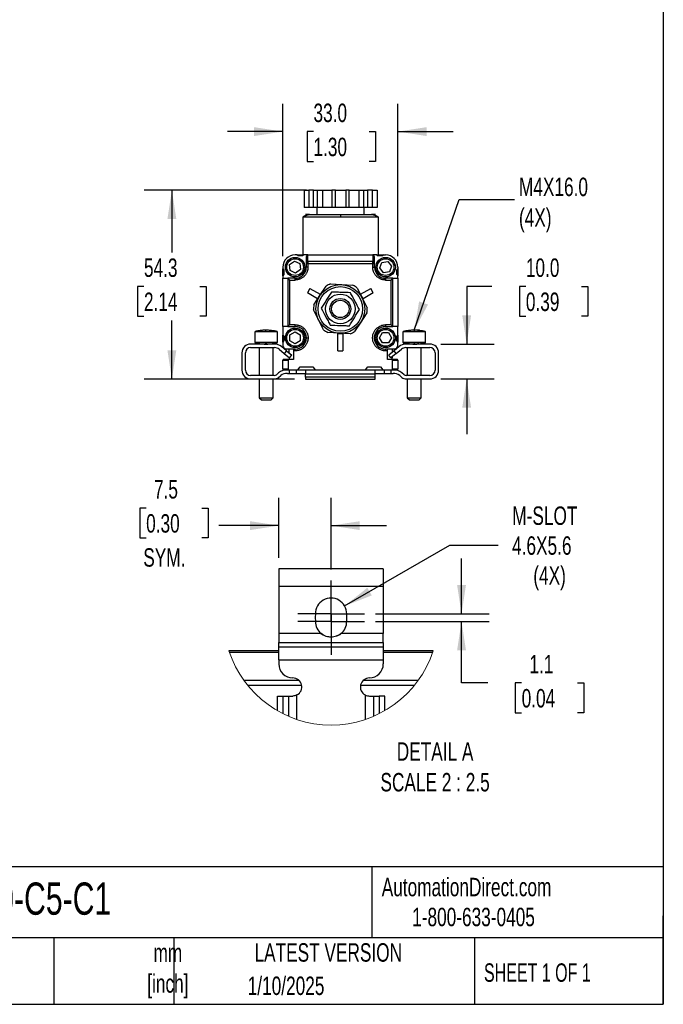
# Model space of a CAD drawing. Header units: millimetres. Extents: x 16 to 683, y 16 to 524.
# Tile 4 of 7: x 498 to 683, y 16 to 299. Entities that reach past the tile are written whole.
import ezdxf

# ---------------------------------------------------------------- set-up
doc = ezdxf.new("R2010")
doc.units = ezdxf.units.MM
doc.header["$LTSCALE"] = 2.5
doc.linetypes.add('CENTERX2', pattern=[20.32, 12.7, -2.54, 2.54, -2.54])
doc.layers.add('CENTER', color=40, linetype='CENTERX2')
doc.layers.add('DIMENSIONS', color=140, linetype='Continuous', lineweight=25)
doc.layers.add('TEXT', color=140, linetype='Continuous', lineweight=25)
doc.styles.add('SLDTEXTSTYLE0', font='TXT', dxfattribs={"width": 0.7})
doc.styles.add('SLDTEXTSTYLE1', font='TXT', dxfattribs={"width": 0.65})
doc.dimstyles.new('SLDDIMSTYLE0', dxfattribs={"dimtxt": 5.39502, "dimasz": 8.255, "dimexe": 0, "dimexo": 0.0625, "dimgap": 1.348755, "dimtad": 0, "dimtih": 1, "dimtoh": 1, "dimrnd": 1e-09, "dimzin": 12, "dimdsep": 46, "dimtxsty": 'SLDTEXTSTYLE0', "dimsah": 1, "dimcen": 0.09, "dimadec": 0, "dimazin": 3, "dimtfac": 1, "dimtofl": 0, "dimtmove": 0, "dimatfit": 3, "dimfxl": 0, "dimfrac": 2, "dimtolj": 1, "dimtzin": 12, "dimarcsym": 0})
doc.dimstyles.new('SLDDIMSTYLE3', dxfattribs={"dimtxt": 5.39502, "dimasz": 8.255, "dimexe": 0, "dimexo": 0.0625, "dimgap": 1.348755, "dimtad": 0, "dimtih": 1, "dimtoh": 1, "dimrnd": 1e-09, "dimzin": 4, "dimdsep": 46, "dimtxsty": 'SLDTEXTSTYLE0', "dimsah": 1, "dimcen": 0.09, "dimadec": 0, "dimazin": 1, "dimtfac": 1, "dimtmove": 0, "dimatfit": 0, "dimfxl": 0, "dimfrac": 2, "dimtolj": 1, "dimtzin": 12, "dimarcsym": 0})
doc.dimstyles.new('SLDDIMSTYLE4', dxfattribs={"dimtxt": 0.18, "dimasz": 8.255, "dimexe": 0, "dimexo": 0.0625, "dimgap": 0, "dimtad": 0, "dimtih": 1, "dimtoh": 1, "dimdec": 0, "dimrnd": 1e-09, "dimzin": 0, "dimdsep": 46, "dimtxsty": 'Standard', "dimsah": 1, "dimcen": 0.09, "dimadec": 0, "dimazin": 0, "dimtfac": 8.255, "dimtdec": 0, "dimtofl": 0, "dimtmove": 0, "dimatfit": 3, "dimfxl": 0, "dimfrac": 2, "dimtolj": 1, "dimtzin": 0, "dimarcsym": 0})
doc.dimstyles.new('SLDDIMSTYLE6', dxfattribs={"dimtxt": 5.39502, "dimasz": 8.255, "dimexe": 0, "dimexo": 0.0625, "dimgap": 1.348755, "dimtad": 0, "dimtih": 1, "dimtoh": 1, "dimlfac": 0.5, "dimrnd": 1e-09, "dimzin": 12, "dimdsep": 46, "dimtxsty": 'SLDTEXTSTYLE0', "dimsah": 1, "dimcen": 0.09, "dimadec": 0, "dimazin": 3, "dimtfac": 1, "dimtmove": 0, "dimatfit": 0, "dimfxl": 0, "dimfrac": 2, "dimtolj": 1, "dimtzin": 12, "dimarcsym": 0})
doc.dimstyles.new('SLDDIMSTYLE7', dxfattribs={"dimtxt": 5.39502, "dimasz": 8.255, "dimexe": 0, "dimexo": 0.0625, "dimgap": 1.348755, "dimtad": 0, "dimtih": 1, "dimtoh": 1, "dimlfac": 0.5, "dimrnd": 1e-09, "dimzin": 12, "dimdsep": 46, "dimtxsty": 'SLDTEXTSTYLE0', "dimsah": 1, "dimcen": 0, "dimadec": 0, "dimazin": 3, "dimtfac": 1, "dimtofl": 0, "dimtmove": 0, "dimatfit": 3, "dimfxl": 0, "dimfrac": 2, "dimtolj": 1, "dimtzin": 12, "dimarcsym": 0})

# ---------------------------------------------------------------- blocks, each defined once
blk = doc.blocks.new('_D_5')
at = {"layer": 'DIMENSIONS'}
for p, q in [((633.41, 222), (626.14, 222)), ((626.14, 222), (626.14, 205.44)), ((643.14, 222), (641.33, 222)), ((641.33, 222), (641.33, 213.42)), ((659.17, 222), (660.98, 222)), ((660.98, 222), (660.98, 213.42)), ((641.33, 213.42), (643.14, 213.42)), ((660.98, 213.42), (659.17, 213.42)), ((618.74, 205.44), (634.08, 205.44)), ((618.74, 195.44), (634.08, 195.44)), ((626.14, 195.44), (626.14, 179.57))]:
    blk.add_line(p, q, dxfattribs=at)
for points in [[(626.14, 205.44), (627.41, 213.7), (624.87, 213.7)], [(626.14, 195.44), (624.87, 187.19), (627.41, 187.19)]]:
    blk.add_solid(points, dxfattribs=at)
at = {"layer": 'DIMENSIONS', "char_height": 5.292, "attachment_point": 1, "style": 'SLDTEXTSTYLE0'}
for s, insert in [('10.0', (643.14, 230.03)), ('0.39', (643.14, 220.24))]:
    blk.add_mtext(s, dxfattribs=dict(at, insert=insert))
blk = doc.blocks.new('_D_6')
at = {"layer": 'DIMENSIONS'}
for p, q in [((573.35, 230.72), (573.35, 274.39)), ((606.35, 230.72), (606.35, 274.39)), ((573.35, 266.46), (557.47, 266.46)), ((582.13, 266.46), (580.32, 266.46)), ((580.32, 266.46), (580.32, 257.88)), ((598.16, 266.46), (599.97, 266.46)), ((599.97, 266.46), (599.97, 257.88)), ((606.35, 266.46), (622.22, 266.46)), ((580.32, 257.88), (582.13, 257.88)), ((599.97, 257.88), (598.16, 257.88))]:
    blk.add_line(p, q, dxfattribs=at)
for points in [[(573.35, 266.46), (565.09, 267.73), (565.09, 265.19)], [(606.35, 266.46), (614.6, 265.19), (614.6, 267.73)]]:
    blk.add_solid(points, dxfattribs=at)
at = {"layer": 'DIMENSIONS', "char_height": 5.292, "attachment_point": 1, "style": 'SLDTEXTSTYLE0'}
for s, insert in [('33.0', (582.13, 274.49)), ('1.30', (582.13, 264.7))]:
    blk.add_mtext(s, dxfattribs=dict(at, insert=insert))
blk = doc.blocks.new('_D_7')
at = {"layer": 'DIMENSIONS'}
for p, q in [((580.14, 249.64), (533.51, 249.64)), ((541.45, 249.64), (541.45, 231.78)), ((533.43, 222), (531.62, 222)), ((531.62, 222), (531.62, 213.42)), ((549.46, 222), (551.27, 222)), ((551.27, 222), (551.27, 213.42)), ((531.62, 213.42), (533.43, 213.42)), ((541.45, 195.38), (541.45, 212.21)), ((551.27, 213.42), (549.46, 213.42)), ((576.64, 195.38), (533.51, 195.38))]:
    blk.add_line(p, q, dxfattribs=at)
for points in [[(541.45, 249.64), (540.18, 241.39), (542.72, 241.39)], [(541.45, 195.38), (542.72, 203.63), (540.18, 203.63)]]:
    blk.add_solid(points, dxfattribs=at)
at = {"layer": 'DIMENSIONS', "char_height": 5.292, "attachment_point": 1, "style": 'SLDTEXTSTYLE0'}
for s, insert in [('54.3', (533.43, 230.03)), ('2.14', (533.43, 220.24))]:
    blk.add_mtext(s, dxfattribs=dict(at, insert=insert))
blk = doc.blocks.new('_D_17')
at = {"layer": 'DIMENSIONS'}
for p, q in [((624.66, 128), (624.66, 143.87)), ((599.94, 128), (632.6, 128)), ((599.94, 125.8), (632.6, 125.8)), ((624.66, 108.16), (624.66, 125.8)), ((632.2, 108.16), (624.66, 108.16)), ((641.93, 108.16), (640.11, 108.16)), ((640.11, 108.16), (640.11, 99.58)), ((657.96, 108.16), (659.77, 108.16)), ((659.77, 108.16), (659.77, 99.58)), ((640.11, 99.58), (641.93, 99.58)), ((659.77, 99.58), (657.96, 99.58))]:
    blk.add_line(p, q, dxfattribs=at)
for points in [[(624.66, 128), (625.93, 136.25), (623.39, 136.25)], [(624.66, 125.8), (623.39, 117.54), (625.93, 117.54)]]:
    blk.add_solid(points, dxfattribs=at)
at = {"layer": 'DIMENSIONS', "char_height": 5.292, "attachment_point": 1, "style": 'SLDTEXTSTYLE0'}
for s, insert in [('1.1', (644.17, 116.18)), ('0.04', (641.93, 106.4))]:
    blk.add_mtext(s, dxfattribs=dict(at, insert=insert))
blk = doc.blocks.new('_D_18')
at = {"layer": 'DIMENSIONS'}
for p, q in [((591.08, 130.25), (621.33, 147.71)), ((621.33, 147.71), (635.22, 147.71))]:
    blk.add_line(p, q, dxfattribs=at)
blk.add_solid([(591.08, 130.25), (598.87, 133.28), (597.6, 135.48)], dxfattribs=at)
at = {"layer": 'DIMENSIONS', "char_height": 5.292, "attachment_point": 1, "style": 'SLDTEXTSTYLE0'}
for s, insert in [('M-SLOT', (639.24, 158.82)), ('4.6X5.6', (639.18, 150.24)), ('(4X)', (645.28, 141.67))]:
    blk.add_mtext(s, dxfattribs=dict(at, insert=insert))
blk = doc.blocks.new('_D_19')
at = {"layer": 'DIMENSIONS'}
for p, q in [((572.18, 144.07), (572.18, 161.26)), ((587.18, 140.75), (587.18, 161.26)), ((534.06, 158.36), (532.25, 158.36)), ((532.25, 158.36), (532.25, 149.79)), ((550.1, 158.36), (551.91, 158.36)), ((551.91, 158.36), (551.91, 149.79)), ((572.18, 153.32), (554.93, 153.32)), ((587.18, 153.32), (603.06, 153.32)), ((532.25, 149.79), (534.06, 149.79)), ((551.91, 149.79), (550.1, 149.79))]:
    blk.add_line(p, q, dxfattribs=at)
for points in [[(572.18, 153.32), (563.93, 154.59), (563.93, 152.05)], [(587.18, 153.32), (595.44, 152.05), (595.44, 154.59)]]:
    blk.add_solid(points, dxfattribs=at)
at = {"layer": 'DIMENSIONS', "char_height": 5.292, "attachment_point": 1, "style": 'SLDTEXTSTYLE0'}
for s, insert in [('7.5', (536.31, 166.39)), ('0.30', (534.06, 156.61)), ('SYM.', (533.24, 146.83))]:
    blk.add_mtext(s, dxfattribs=dict(at, insert=insert))
blk = doc.blocks.new('SW_CENTERMARKSYMBOL_8')
at = {"layer": 'CENTER', "color": 0}
for p, q in [((0, 5.08), (0, 9.58)), ((0, 0), (0, 5.08)), ((-5.08, 0), (-9.58, 0)), ((0, 0), (-5.08, 0)), ((0, 0), (0, -5.08)), ((0, 0), (5.08, 0)), ((5.08, 0), (9.58, 0)), ((0, -5.08), (0, -9.58))]:
    blk.add_line(p, q, dxfattribs=at)
blk = doc.blocks.new('SW_CENTERMARKSYMBOL_9')
at = {"layer": 'CENTER', "color": 0}
for p, q in [((0, 5.08), (0, 9.58)), ((0, 0), (0, 5.08)), ((-5.08, 0), (-9.58, 0)), ((0, 0), (-5.08, 0)), ((0, 0), (0, -5.08)), ((0, 0), (5.08, 0)), ((5.08, 0), (9.58, 0)), ((0, -5.08), (0, -9.58))]:
    blk.add_line(p, q, dxfattribs=at)

msp = doc.modelspace()

# ---------------------------------------------------------------- linework, layer by layer
for p, q in [((579.444, 249.643), (579.444, 244.643)), ((579.444, 249.643), (580.815, 249.643)), ((580.815, 249.643), (580.815, 244.643)), ((582.181, 249.643), (580.815, 249.643)), ((582.181, 244.643), (582.181, 249.643)), ((582.181, 249.643), (583.315, 249.643)), ((583.315, 244.643), (583.315, 249.643)), ((583.315, 249.643), (584.686, 249.643)), ((584.686, 249.643), (584.686, 244.643)), ((584.686, 249.643), (587.428, 249.643)), ((587.428, 249.643), (587.428, 244.643)), ((588.428, 249.643), (587.428, 249.643)), ((588.428, 244.643), (588.428, 249.643)), ((588.428, 249.643), (591.428, 249.643)), ((591.428, 249.643), (591.428, 244.643)), ((592.428, 249.643), (591.428, 249.643)), ((592.428, 244.643), (592.428, 249.643)), ((592.428, 249.643), (595.171, 249.643)), ((595.171, 249.643), (595.171, 244.643)), ((595.171, 249.643), (596.542, 249.643)), ((596.542, 249.643), (596.542, 244.643)), ((596.542, 249.643), (597.676, 249.643)), ((597.676, 249.643), (597.676, 244.643)), ((599.042, 249.643), (597.676, 249.643)), ((599.042, 244.643), (599.042, 249.643)), ((599.042, 249.643), (600.413, 249.643)), ((600.413, 249.643), (600.413, 244.643)), ((580.815, 244.643), (579.444, 244.643)), ((582.181, 244.643), (580.815, 244.643)), ((583.315, 244.643), (582.181, 244.643)), ((583.128, 244.643), (583.128, 242.643)), ((584.686, 244.643), (583.315, 244.643)), ((587.428, 244.643), (584.686, 244.643)), ((588.428, 244.643), (587.428, 244.643)), ((591.428, 244.643), (588.428, 244.643)), ((592.428, 244.643), (591.428, 244.643)), ((595.171, 244.643), (592.428, 244.643)), ((596.542, 244.643), (595.171, 244.643)), ((597.676, 244.643), (596.542, 244.643)), ((596.728, 242.643), (596.728, 244.643)), ((599.042, 244.643), (597.676, 244.643)), ((600.413, 244.643), (599.042, 244.643)), ((579.078, 241.843), (579.078, 231.043)), ((579.081, 241.843), (579.078, 241.843)), ((589.928, 241.843), (579.081, 241.843)), ((600.778, 241.843), (589.928, 241.843)), ((600.778, 231.043), (600.778, 241.843)), ((575.24, 228.274), (576.638, 229.297)), ((576.638, 229.297), (578.223, 228.598)), ((577.348, 231.043), (576.848, 231.043)), ((577.748, 230.743), (577.348, 231.043)), ((577.348, 231.043), (579.348, 231.043)), ((579.009, 230.789), (577.687, 230.789)), ((578.948, 230.743), (577.748, 230.743)), ((579.348, 231.043), (578.948, 230.743)), ((580.548, 231.043), (579.348, 231.043)), ((580.048, 230.537), (580.048, 228.634)), ((580.548, 229.127), (580.548, 231.043)), ((580.548, 231.043), (599.148, 231.043)), ((580.548, 229.127), (580.548, 228.535)), ((599.148, 229.127), (580.548, 229.127)), ((599.148, 231.043), (599.148, 229.127)), ((600.348, 231.043), (599.148, 231.043)), ((599.148, 228.535), (599.148, 229.127)), ((599.648, 228.634), (599.648, 230.537)), ((600.348, 231.043), (600.748, 230.743)), ((600.348, 231.043), (602.348, 231.043)), ((602.009, 230.789), (600.687, 230.789)), ((601.948, 230.743), (600.748, 230.743)), ((601.788, 228.914), (603.498, 229.185)), ((602.348, 231.043), (601.948, 230.743)), ((602.348, 231.043), (602.848, 231.043)), ((603.498, 229.185), (604.589, 227.839)), ((573.348, 227.543), (573.348, 227.043)), ((573.348, 227.043), (573.648, 226.643)), ((573.348, 225.043), (573.348, 227.043)), ((573.602, 226.705), (573.602, 225.382)), ((573.648, 226.643), (573.648, 225.443)), ((575.427, 226.552), (575.24, 228.274)), ((577.012, 225.853), (575.427, 226.552)), ((578.41, 226.876), (577.012, 225.853)), ((578.223, 228.598), (578.41, 226.876)), ((580.048, 228.535), (580.048, 227.543)), ((580.548, 228.535), (580.048, 228.535)), ((580.548, 227.543), (580.048, 227.543)), ((580.548, 228.535), (580.548, 227.543)), ((599.148, 228.535), (580.548, 228.535)), ((599.148, 227.543), (599.148, 228.535)), ((599.648, 228.535), (599.148, 228.535)), ((599.148, 227.543), (599.648, 227.543)), ((599.648, 227.543), (599.648, 228.535)), ((601.167, 227.296), (601.788, 228.914)), ((602.258, 225.951), (601.167, 227.296)), ((603.969, 226.222), (602.258, 225.951)), ((604.589, 227.839), (603.969, 226.222)), ((606.048, 226.643), (606.348, 227.043)), ((606.048, 225.443), (606.048, 226.643)), ((606.094, 225.382), (606.094, 226.705)), ((606.348, 227.543), (606.348, 227.043)), ((606.348, 227.043), (606.348, 225.043)), ((573.648, 225.443), (573.348, 225.043)), ((573.348, 225.043), (573.348, 224.343)), ((573.348, 210.482), (573.348, 224.343)), ((573.348, 224.343), (574.785, 224.343)), ((576.848, 224.343), (574.785, 224.343)), ((574.793, 224.34), (575.289, 223.843)), ((574.793, 224.34), (574.793, 210.486)), ((575.289, 223.843), (575.289, 210.982)), ((575.289, 223.843), (576.848, 223.843)), ((576.848, 223.843), (576.848, 224.343)), ((602.848, 224.343), (602.848, 223.843)), ((604.91, 224.343), (602.848, 224.343)), ((602.848, 223.843), (604.407, 223.843)), ((604.407, 223.843), (604.903, 224.34)), ((604.407, 210.982), (604.407, 223.843)), ((604.903, 210.486), (604.903, 224.34)), ((604.91, 224.343), (606.348, 224.343)), ((606.048, 225.443), (606.348, 225.043)), ((606.348, 224.343), (606.348, 225.043)), ((606.348, 224.343), (606.348, 210.482)), ((581.13, 221.443), (580.38, 220.144)), ((581.13, 221.443), (584.075, 219.743)), ((584, 219.391), (585.764, 222.071)), ((587.054, 222.719), (590.257, 222.532)), ((590.257, 222.532), (593.459, 222.344)), ((594.665, 221.55), (596.104, 218.683)), ((595.621, 219.743), (598.566, 221.443)), ((599.316, 220.144), (598.566, 221.443)), ((583.325, 218.444), (580.38, 220.144)), ((582.237, 216.712), (584, 219.391)), ((584.075, 219.743), (583.325, 218.444)), ((596.371, 218.444), (595.621, 219.743)), ((596.104, 218.683), (597.543, 215.817)), ((599.316, 220.144), (596.371, 218.444)), ((583.592, 212.403), (582.153, 215.27)), ((585.031, 209.536), (583.592, 212.403)), ((597.459, 214.375), (595.695, 211.695)), ((574.785, 210.482), (573.348, 210.482)), ((573.348, 210.482), (573.348, 208.043)), ((574.785, 210.482), (576.848, 210.482)), ((575.289, 210.982), (574.793, 210.486)), ((576.848, 210.982), (575.289, 210.982)), ((576.848, 210.482), (576.848, 210.982)), ((595.695, 211.695), (593.932, 209.016)), ((604.407, 210.982), (602.848, 210.982)), ((602.848, 210.982), (602.848, 210.482)), ((602.848, 210.482), (604.91, 210.482)), ((604.903, 210.486), (604.407, 210.982)), ((606.348, 210.482), (604.91, 210.482)), ((606.348, 208.043), (606.348, 210.482)), ((612.619, 209.443), (612.024, 209.443)), ((565.318, 208.943), (565.318, 205.943)), ((568.343, 208.943), (565.318, 208.943)), ((571.799, 208.943), (568.343, 208.943)), ((571.818, 208.943), (571.799, 208.943)), ((571.818, 205.943), (571.818, 208.943)), ((573.348, 208.043), (573.648, 207.643)), ((573.348, 206.043), (573.348, 208.043)), ((573.648, 206.443), (573.348, 206.043)), ((573.602, 207.705), (573.602, 206.382)), ((573.648, 207.643), (573.648, 206.443)), ((575.328, 208.142), (576.827, 209.009)), ((575.329, 206.41), (575.328, 208.142)), ((576.83, 205.545), (575.329, 206.41)), ((576.827, 209.009), (578.328, 208.144)), ((578.329, 206.412), (576.83, 205.545)), ((578.328, 208.144), (578.329, 206.412)), ((589.439, 208.555), (586.237, 208.743)), ((589.098, 203.543), (589.098, 208.444)), ((589.098, 208.444), (590.598, 208.444)), ((592.642, 208.368), (589.439, 208.555)), ((590.598, 208.444), (590.598, 203.543)), ((601.116, 207.282), (601.982, 208.782)), ((601.982, 205.782), (601.116, 207.282)), ((601.982, 208.782), (603.714, 208.782)), ((603.714, 208.782), (604.58, 207.282)), ((604.58, 207.282), (603.714, 205.782)), ((606.048, 207.643), (606.348, 208.043)), ((606.048, 206.443), (606.048, 207.643)), ((606.348, 206.043), (606.048, 206.443)), ((606.094, 206.382), (606.094, 207.705)), ((606.348, 208.043), (606.348, 206.043)), ((607.818, 208.943), (607.818, 205.943)), ((611.068, 208.943), (607.818, 208.943)), ((614.317, 208.943), (611.068, 208.943)), ((614.318, 205.943), (614.318, 208.943)), ((570.976, 205.443), (564.068, 205.443)), ((564.068, 204.443), (570.976, 204.443)), ((568.343, 205.943), (565.318, 205.943)), ((566.568, 204.443), (566.568, 196.443)), ((571.799, 205.943), (568.343, 205.943)), ((568.568, 205.443), (569.032, 205.463)), ((570.568, 196.443), (570.568, 204.443)), ((571.818, 205.943), (571.799, 205.943)), ((572.261, 203.976), (573.723, 202.749)), ((574.366, 203.515), (572.904, 204.742)), ((573.348, 206.043), (573.348, 205.043)), ((574.348, 204.043), (576.348, 204.043)), ((575.128, 202.875), (575.128, 204.043)), ((576.348, 204.043), (576.348, 204.005)), ((576.348, 204.005), (576.348, 203.505)), ((576.848, 204.005), (576.348, 204.005)), ((576.848, 203.505), (576.848, 204.005)), ((603.714, 205.782), (601.982, 205.782)), ((602.848, 203.505), (602.848, 204.005)), ((603.348, 204.005), (602.848, 204.005)), ((603.348, 204.043), (605.348, 204.043)), ((603.348, 204.005), (603.348, 204.043)), ((603.348, 203.505), (603.348, 204.005)), ((604.728, 204.043), (604.728, 203.061)), ((606.731, 204.742), (605.27, 203.515)), ((605.912, 202.749), (607.374, 203.976)), ((606.348, 205.043), (606.348, 206.043)), ((611.068, 205.943), (607.818, 205.943)), ((615.568, 205.443), (608.66, 205.443)), ((608.66, 204.443), (615.568, 204.443)), ((609.068, 204.443), (609.068, 196.443)), ((614.317, 205.943), (611.068, 205.943)), ((613.068, 196.443), (613.068, 204.443)), ((561.568, 202.943), (561.568, 197.943)), ((562.568, 197.943), (562.568, 202.943)), ((573.348, 200.843), (574.848, 200.843)), ((573.348, 198.243), (573.348, 200.843)), ((575.049, 201.043), (573.548, 201.043)), ((574.366, 203.515), (573.723, 202.749)), ((573.723, 202.749), (575.255, 201.463)), ((574.366, 203.515), (575.898, 202.23)), ((574.848, 200.843), (574.848, 198.243)), ((576.348, 201.043), (575.049, 201.043)), ((575.128, 201.543), (575.128, 201.57)), ((575.255, 201.463), (575.898, 202.23)), ((576.348, 203.505), (576.348, 201.043)), ((576.848, 203.505), (576.348, 203.505)), ((589.098, 203.543), (590.598, 203.543)), ((603.348, 203.505), (602.848, 203.505)), ((603.348, 201.043), (603.348, 203.505)), ((604.646, 201.043), (603.348, 201.043)), ((605.27, 203.515), (603.737, 202.23)), ((604.38, 201.463), (603.737, 202.23)), ((605.912, 202.749), (604.38, 201.463)), ((606.148, 201.043), (604.646, 201.043)), ((604.728, 201.755), (604.728, 201.543)), ((604.848, 198.243), (604.848, 200.843)), ((604.848, 200.843), (606.348, 200.843)), ((605.912, 202.749), (605.27, 203.515)), ((606.348, 200.843), (606.348, 198.243)), ((617.068, 202.943), (617.068, 197.943)), ((618.068, 197.943), (618.068, 202.943)), ((574.848, 198.243), (573.348, 198.243)), ((573.548, 198.043), (575.049, 198.043)), ((575.049, 198.043), (577.598, 198.043)), ((575.218, 197.043), (575.218, 198.043)), ((577.218, 197.043), (577.218, 198.043)), ((577.598, 198.043), (578.273, 198.943)), ((577.598, 198.043), (579.504, 198.043)), ((578.273, 198.943), (581.923, 198.943)), ((579.504, 198.043), (582.598, 198.043)), ((579.818, 197.922), (579.818, 196.873)), ((581.923, 198.943), (582.598, 198.043)), ((582.598, 198.043), (597.098, 198.043)), ((597.098, 198.043), (597.773, 198.943)), ((597.098, 198.043), (600.131, 198.043)), ((597.773, 198.943), (601.423, 198.943)), ((599.818, 196.873), (599.818, 197.922)), ((600.131, 198.043), (602.098, 198.043)), ((601.423, 198.943), (602.098, 198.043)), ((602.098, 198.043), (604.646, 198.043)), ((602.418, 198.043), (602.418, 197.043)), ((604.418, 197.043), (604.418, 198.043)), ((604.646, 198.043), (606.148, 198.043)), ((606.348, 198.243), (604.848, 198.243)), ((570.866, 196.443), (564.068, 196.443)), ((564.068, 195.443), (570.866, 195.443)), ((566.568, 195.443), (566.568, 190.043)), ((570.568, 190.043), (570.568, 195.443)), ((571.491, 196.663), (572.121, 197.167)), ((572.116, 195.882), (572.746, 196.386)), ((574.62, 197.043), (575.218, 197.043)), ((575.218, 197.043), (577.218, 197.043)), ((577.218, 197.043), (579.671, 197.043)), ((579.818, 195.986), (579.818, 196.873)), ((579.818, 196.873), (599.818, 196.873)), ((579.818, 195.986), (579.818, 195.376)), ((599.818, 195.986), (579.818, 195.986)), ((579.818, 195.376), (599.818, 195.376)), ((599.818, 195.986), (599.818, 196.873)), ((599.818, 195.376), (599.818, 195.986)), ((599.965, 197.043), (602.418, 197.043)), ((602.418, 197.043), (604.418, 197.043)), ((604.418, 197.043), (605.015, 197.043)), ((606.889, 196.386), (607.52, 195.882)), ((608.145, 196.663), (607.514, 197.167)), ((615.568, 196.443), (608.769, 196.443)), ((608.769, 195.443), (615.568, 195.443)), ((609.068, 195.443), (609.068, 190.043)), ((613.068, 190.043), (613.068, 195.443)), ((566.568, 190.043), (567.168, 189.443)), ((566.568, 190.043), (568.429, 190.043)), ((567.168, 189.443), (568.471, 189.443)), ((568.429, 190.043), (570.568, 190.043)), ((568.471, 189.443), (569.968, 189.443)), ((569.968, 189.443), (570.568, 190.043)), ((609.068, 190.043), (609.668, 189.443)), ((609.068, 190.043), (611.068, 190.043)), ((609.668, 189.443), (611.068, 189.443)), ((611.068, 190.043), (613.068, 190.043)), ((611.068, 189.443), (612.468, 189.443)), ((612.468, 189.443), (613.068, 190.043)), ((602.184, 140.9), (572.184, 140.9)), ((572.184, 140.9), (572.184, 135.9)), ((602.184, 140.9), (602.184, 135.9)), ((572.184, 135.9), (602.184, 135.9)), ((572.184, 135.9), (572.184, 122.303)), ((602.184, 135.9), (602.184, 122.303)), ((582.684, 128), (582.684, 127.66)), ((591.684, 127.66), (591.684, 128)), ((582.684, 126.139), (582.684, 125.8)), ((591.684, 125.8), (591.684, 126.139)), ((584.352, 122.303), (572.184, 122.303)), ((572.184, 122.303), (572.184, 119.804)), ((602.184, 122.303), (590.017, 122.303)), ((602.184, 119.804), (602.184, 122.303)), ((572.184, 119.804), (602.184, 119.804)), ((572.184, 118.543), (572.184, 119.804)), ((602.184, 119.804), (602.184, 118.543)), ((572.184, 117.339), (557.861, 117.339)), ((557.994, 116.939), (572.184, 116.939)), ((572.184, 118.543), (602.184, 118.543)), ((572.184, 114.795), (572.184, 118.543)), ((602.184, 118.543), (602.184, 114.795)), ((616.508, 117.339), (602.184, 117.339)), ((602.184, 116.939), (616.375, 116.939)), ((572.184, 114.795), (602.184, 114.795)), ((572.184, 114.795), (572.184, 113.6)), ((602.184, 114.795), (602.184, 113.6)), ((578.022, 108.839), (562.182, 108.839)), ((563.215, 107.489), (578.738, 107.489)), ((595.631, 107.489), (611.153, 107.489)), ((612.186, 108.839), (596.347, 108.839)), ((577.385, 97.655), (577.385, 104.693)), ((596.984, 104.693), (596.984, 97.655)), ((571.757, 100.192), (571.757, 104.4)), ((571.757, 104.4), (573.343, 104.4)), ((573.343, 104.4), (573.343, 99.337)), ((573.343, 104.4), (575.007, 104.4)), ((575.007, 98.563), (575.007, 104.4)), ((575.007, 104.4), (576.184, 104.4)), ((598.184, 104.4), (599.362, 104.4)), ((599.362, 104.4), (599.362, 98.563)), ((599.362, 104.4), (601.026, 104.4)), ((601.026, 104.4), (601.026, 99.337)), ((602.611, 104.4), (601.026, 104.4)), ((602.611, 100.192), (602.611, 104.4))]:
    msp.add_line(p, q)
for centre, radius in [((576.848, 227.543), 2.8), ((576.848, 227.543), 2.4), ((602.848, 227.543), 2.8), ((602.848, 227.543), 2.4), ((589.848, 215.543), 7), ((589.848, 215.543), 6.4), ((589.848, 215.543), 4.25), ((589.848, 215.543), 3), ((589.848, 215.543), 2.5), ((576.848, 207.243), 2.8), ((576.848, 207.243), 2.4), ((602.848, 207.243), 2.8), ((602.848, 207.243), 2.4)]:
    msp.add_circle(centre, radius)
for centre, radius, start, end in [((576.848, 227.543), 3.5, 90, 180), ((580.545, 228.63), 0.497, 89.61024, 179.60486), ((599.151, 228.63), 0.497, 0.39514, 90.38976), ((602.848, 227.543), 3.5, 360, 90), ((576.848, 227.543), 3.2, 270, 360), ((602.848, 227.543), 3.2, 180, 270), ((589.848, 215.543), 7.7, 111.27246, 122.03251), ((589.848, 215.543), 7.7, 51.27246, 62.03251), ((589.848, 215.543), 7.7, 171.27246, 182.03251), ((589.848, 215.543), 7.7, 351.27246, 2.03251), ((576.848, 207.243), 3.239, 360, 90), ((589.848, 215.543), 7.7, 231.27246, 242.03251), ((602.848, 207.243), 3.239, 90, 270), ((576.848, 207.243), 3.239, 270, 360), ((589.848, 215.543), 7.7, 291.27246, 302.03251), ((564.068, 202.943), 2.5, 90, 180), ((564.068, 202.943), 1.5, 90, 180), ((570.976, 202.443), 3, 50, 90), ((570.976, 202.443), 2, 50, 90), ((574.348, 205.043), 1, 180, 270), ((605.348, 205.043), 1, 270, 360), ((608.66, 202.443), 3, 90, 130), ((608.66, 202.443), 2, 90, 130), ((615.568, 202.943), 2.5, 360, 90), ((615.568, 202.943), 1.5, 0, 90), ((573.548, 200.843), 0.2, 90, 180), ((577.128, 201.543), 2, 180, 194.47672), ((602.728, 201.543), 2, 345.4811, 0), ((606.148, 200.843), 0.2, 0, 90), ((564.068, 197.943), 2.5, 180, 270), ((564.068, 197.943), 1.5, 180, 270), ((574.62, 194.043), 4, 90, 128.65981), ((573.548, 198.243), 0.2, 180, 270), ((605.015, 194.043), 4, 51.34019, 90), ((606.148, 198.243), 0.2, 270, 360), ((615.568, 197.943), 1.5, 270, 360), ((615.568, 197.943), 2.5, 270, 0), ((570.866, 197.443), 1, 270, 308.65981), ((570.866, 197.443), 2, 270, 308.65981), ((574.62, 194.043), 3, 90, 128.65981), ((605.015, 194.043), 3, 51.34019, 90), ((608.769, 197.443), 2, 231.34019, 270), ((608.769, 197.443), 1, 231.34019, 270), ((587.184, 128), 4.5, 359.99998, 180.00002), ((587.184, 126.9), 4.564, 170.40579, 189.59421), ((587.184, 126.9), 4.564, 350.40579, 9.59421), ((587.184, 125.8), 4.5, 180.00012, 230.99429), ((587.184, 125.8), 4.5, 309.00522, 0.00057), ((576.184, 113.6), 4, 180, 270), ((598.184, 113.6), 4, 269.99974, 0.00036), ((576.184, 107), 2.6, 297.49592, 89.99988), ((598.184, 107), 2.6, 90.00012, 242.50408)]:
    msp.add_arc(centre, radius, start, end)
at = {"color": 7, "linetype": 'Continuous', "lineweight": 18}
msp.add_arc((587.184, 126.9), 30.843, 198.05759, 341.94241, dxfattribs=at)
for centre, major_axis, ratio, start_param, end_param in [((580.548, 230.537), (0, -0.507), 0.9863939, 3.1415927, 4.712389), ((599.148, 230.537), (0, 0.507), 0.9863939, 4.712389, 6.2831853), ((574.785, 223.843), (0, 0.5), 0.125, 6.1588303, 6.2831853), ((604.91, 223.843), (0, 0.5), 0.125, 0, 0.124355), ((574.785, 210.982), (0, 0.5), 0.125, 3.1415927, 3.2659476), ((604.91, 210.982), (0, 0.5), 0.125, 3.0172377, 3.1415927), ((575.049, 200.843), (-0.202, 0), 0.9922779, 4.712389, 6.2831853), ((604.646, 200.843), (-0.202, 0), 0.9922779, 3.1415927, 4.712389), ((575.049, 198.243), (0.202, 0), 0.9922779, 3.1415927, 4.712389), ((604.646, 198.243), (-0.202, 0), 0.9922779, 1.5707963, 3.1415927)]:
    msp.add_ellipse(centre, major_axis=major_axis, ratio=ratio, start_param=start_param, end_param=end_param)
for points, knots in [([(580.792, 242.611), (580.802, 242.61), (580.818, 242.607), (580.828, 242.6), (580.828, 242.592), (580.824, 242.587), (580.818, 242.581), (580.81, 242.577), (580.802, 242.573), (580.788, 242.566), (580.76, 242.556), (580.674, 242.527), (580.524, 242.487), (580.231, 242.41), (579.844, 242.301), (579.441, 242.157), (579.138, 241.998), (579.099, 241.896), (579.078, 241.843)], [0, 0, 0, 0, 0.0168847, 0.03054, 0.0356102, 0.039661, 0.0429108, 0.0443535, 0.0457514, 0.0486617, 0.0521077, 0.0615019, 0.1023488, 0.1680455, 0.3194821, 0.5181521, 0.7503751, 1, 1, 1, 1]), ([(581.021, 242.643), (580.895, 242.643), (580.498, 242.643), (580.104, 242.643), (579.848, 242.643), (579.888, 242.643), (580.207, 242.643), (580.799, 242.643), (581.646, 242.643), (582.728, 242.643), (584.003, 242.643), (584.987, 242.643), (585.478, 242.643)], [0, 0, 0, 0, 0.0489378, 0.1546114, 0.260285, 0.3659586, 0.4716321, 0.5773057, 0.6829793, 0.7886529, 0.8943264, 1, 1, 1, 1]), ([(585.478, 242.643), (585.565, 242.643), (585.738, 242.643), (586.001, 242.643), (586.268, 242.643), (586.628, 242.643), (587.085, 242.643), (587.642, 242.643), (588.207, 242.643), (588.777, 242.643), (589.352, 242.643), (589.736, 242.643), (589.928, 242.643)], [0, 0, 0, 0, 0.0625081, 0.1249797, 0.1874663, 0.2500192, 0.3749562, 0.5000127, 0.6249498, 0.7500063, 0.8749733, 1, 1, 1, 1]), ([(589.928, 242.643), (589.928, 242.643), (589.928, 242.626), (589.928, 242.548), (589.928, 242.487), (589.928, 242.331), (589.928, 242.236), (589.928, 242.039), (589.928, 241.938), (589.928, 241.843)], [0, 0, 0, 0, 0.25, 0.25, 0.5, 0.5, 0.75, 0.75, 1, 1, 1, 1]), ([(589.928, 242.643), (590.49, 242.643), (591.613, 242.643), (593.251, 242.643), (594.796, 242.643), (596.204, 242.643), (597.436, 242.643), (598.458, 242.643), (599.24, 242.643), (599.761, 242.643), (600.005, 242.643), (599.972, 242.643), (599.637, 242.643), (599.243, 242.643), (598.89, 242.643), (598.826, 242.643)], [0, 0, 0, 0, 0.0818041, 0.1636081, 0.2454122, 0.3272162, 0.4090203, 0.4908243, 0.5726284, 0.6544325, 0.7362365, 0.8180406, 0.8998446, 0.9816487, 1, 1, 1, 1]), ([(600.778, 241.843), (600.758, 241.896), (600.718, 241.998), (600.415, 242.157), (600.013, 242.3), (599.597, 242.419), (599.305, 242.492), (599.138, 242.542), (599.096, 242.556), (599.068, 242.566), (599.054, 242.573), (599.046, 242.577), (599.039, 242.581), (599.032, 242.587), (599.029, 242.592), (599.027, 242.596), (599.029, 242.597), (599.029, 242.597)], [0, 0, 0, 0, 0.2574038, 0.4968636, 0.7017247, 0.8578805, 0.9539387, 0.9676802, 0.9773671, 0.9809206, 0.9839215, 0.985363, 0.9868506, 0.9902017, 0.9943787, 0.999607, 1, 1, 1, 1]), ([(580.548, 227.543), (580.547, 227.477), (580.545, 227.343), (580.528, 227.145), (580.502, 226.948), (580.465, 226.753), (580.417, 226.56), (580.359, 226.369), (580.27, 226.127), (580.139, 225.839), (579.949, 225.513), (579.725, 225.206), (579.469, 224.923), (579.185, 224.667), (578.879, 224.443), (578.553, 224.253), (578.22, 224.101), (577.881, 223.984), (577.543, 223.903), (577.197, 223.853), (576.965, 223.847), (576.848, 223.843)], [0, 0, 0, 0, 0.034521, 0.0687986, 0.1029323, 0.1370227, 0.1711708, 0.2054771, 0.2400408, 0.3042642, 0.3686659, 0.4342545, 0.5000278, 0.5656151, 0.6313898, 0.6956092, 0.7600149, 0.8202466, 0.879961, 0.9396987, 1, 1, 1, 1]), ([(580.048, 228.634), (580.048, 228.63), (580.048, 228.618), (580.048, 228.581), (580.048, 228.557), (580.048, 228.535)], [0, 0, 0, 0, 0.5, 0.5, 1, 1, 1, 1]), ([(602.848, 223.843), (602.781, 223.844), (602.648, 223.846), (602.449, 223.863), (602.252, 223.889), (602.057, 223.927), (601.864, 223.974), (601.674, 224.033), (601.431, 224.121), (601.143, 224.252), (600.818, 224.442), (600.511, 224.666), (600.227, 224.922), (599.971, 225.206), (599.747, 225.513), (599.557, 225.838), (599.405, 226.172), (599.289, 226.51), (599.208, 226.849), (599.157, 227.194), (599.151, 227.427), (599.148, 227.543)], [0, 0, 0, 0, 0.034521, 0.0687986, 0.1029323, 0.1370227, 0.1711708, 0.2054771, 0.2400408, 0.3042642, 0.3686659, 0.4342545, 0.5000278, 0.5656151, 0.6313898, 0.6956092, 0.7600149, 0.8202466, 0.879961, 0.9396987, 1, 1, 1, 1]), ([(599.648, 228.535), (599.648, 228.557), (599.648, 228.581), (599.648, 228.618), (599.648, 228.63), (599.648, 228.634)], [0, 0, 0, 0, 0.5, 0.5, 1, 1, 1, 1]), ([(587.266, 220.383), (586.793, 219.623), (586.312, 218.851), (585.696, 217.862), (585.572, 217.663), (585.327, 217.269), (585.205, 217.074), (584.842, 216.492), (584.603, 216.108), (584.366, 215.727)], [0, 0, 0, 0, 0.5, 0.5, 0.625, 0.625, 0.75, 0.75, 1, 1, 1, 1]), ([(592.748, 220.199), (591.853, 220.229), (590.945, 220.259), (589.779, 220.298), (589.545, 220.306), (589.082, 220.322), (588.852, 220.33), (588.166, 220.353), (587.714, 220.368), (587.266, 220.383)], [0, 0, 0, 0, 0.5, 0.5, 0.625, 0.625, 0.75, 0.75, 1, 1, 1, 1]), ([(595.33, 215.359), (594.908, 216.15), (594.48, 216.952), (593.932, 217.98), (593.821, 218.187), (593.603, 218.596), (593.495, 218.799), (593.172, 219.404), (592.959, 219.803), (592.748, 220.199)], [0, 0, 0, 0, 0.5, 0.5, 0.625, 0.625, 0.75, 0.75, 1, 1, 1, 1]), ([(584.366, 215.727), (584.788, 214.937), (585.216, 214.135), (585.764, 213.107), (585.875, 212.9), (586.093, 212.491), (586.201, 212.288), (586.524, 211.683), (586.737, 211.284), (586.948, 210.888)], [0, 0, 0, 0, 0.5, 0.5, 0.625, 0.625, 0.75, 0.75, 1, 1, 1, 1]), ([(592.43, 210.704), (592.903, 211.464), (593.384, 212.236), (594, 213.225), (594.124, 213.424), (594.369, 213.817), (594.491, 214.013), (594.854, 214.595), (595.093, 214.979), (595.33, 215.359)], [0, 0, 0, 0, 0.5, 0.5, 0.625, 0.625, 0.75, 0.75, 1, 1, 1, 1]), ([(568.377, 209.443), (568.111, 209.436), (567.68, 209.423), (567.078, 209.361), (566.572, 209.295), (566.081, 209.214), (565.668, 209.125), (565.375, 209.032), (565.337, 208.973), (565.318, 208.943)], [0, 0, 0, 0, 0.1687676, 0.2734998, 0.3930678, 0.5275407, 0.6756592, 0.8345856, 1, 1, 1, 1]), ([(568.377, 209.443), (568.373, 209.443), (568.369, 209.433), (568.361, 209.384), (568.356, 209.346), (568.35, 209.248), (568.347, 209.189), (568.344, 209.066), (568.343, 209.002), (568.343, 208.943)], [0, 0, 0, 0, 0.25, 0.25, 0.5, 0.5, 0.75, 0.75, 1, 1, 1, 1]), ([(571.77, 208.981), (571.754, 208.999), (571.713, 209.046), (571.407, 209.125), (570.929, 209.214), (570.361, 209.295), (569.786, 209.361), (569.118, 209.423), (568.659, 209.436), (568.377, 209.443)], [0, 0, 0, 0, 0.1027955, 0.2736605, 0.4339143, 0.5795663, 0.7086729, 0.821076, 1, 1, 1, 1]), ([(576.848, 210.982), (576.916, 210.981), (577.05, 210.979), (577.251, 210.963), (577.45, 210.936), (577.647, 210.898), (577.842, 210.85), (578.035, 210.791), (578.279, 210.702), (578.571, 210.569), (578.899, 210.377), (579.209, 210.151), (579.496, 209.892), (579.755, 209.605), (579.981, 209.295), (580.173, 208.966), (580.327, 208.629), (580.444, 208.288), (580.526, 207.945), (580.577, 207.597), (580.584, 207.362), (580.587, 207.243)], [0, 0, 0, 0, 0.0345212, 0.068799, 0.1029328, 0.1370231, 0.1711712, 0.2054773, 0.2400408, 0.3042652, 0.3686659, 0.4342555, 0.5000279, 0.5656161, 0.6313898, 0.6956101, 0.7600149, 0.820247, 0.8799615, 0.9396991, 1, 1, 1, 1]), ([(586.948, 210.888), (587.843, 210.858), (588.751, 210.828), (589.916, 210.788), (590.151, 210.781), (590.614, 210.765), (590.844, 210.757), (591.53, 210.734), (591.981, 210.719), (592.43, 210.704)], [0, 0, 0, 0, 0.5, 0.5, 0.625, 0.625, 0.75, 0.75, 1, 1, 1, 1]), ([(602.848, 203.505), (602.789, 203.505), (602.671, 203.507), (602.494, 203.52), (602.319, 203.541), (602.145, 203.57), (601.972, 203.607), (601.642, 203.695), (601.166, 203.88), (600.561, 204.256), (599.994, 204.782), (599.511, 205.483), (599.185, 206.323), (599.07, 207.243), (599.185, 208.164), (599.511, 209.004), (599.994, 209.705), (600.561, 210.231), (601.166, 210.606), (601.696, 210.813), (602.143, 210.921), (602.494, 210.973), (602.73, 210.979), (602.848, 210.982)], [0, 0, 0, 0, 0.01512583, 0.03018809, 0.04522058, 0.06025727, 0.07533214, 0.09047889, 0.14771065, 0.20502147, 0.2717772, 0.34418395, 0.42091723, 0.50001209, 0.57910695, 0.65584024, 0.72824699, 0.79500271, 0.85222489, 0.90954535, 0.93972072, 0.96978139, 1, 1, 1, 1]), ([(611.068, 209.443), (610.793, 209.436), (610.347, 209.423), (609.713, 209.361), (609.172, 209.295), (608.643, 209.214), (608.196, 209.125), (607.88, 209.032), (607.839, 208.973), (607.818, 208.943)], [0, 0, 0, 0, 0.1676905, 0.2723969, 0.3923078, 0.5273948, 0.6761399, 0.8352825, 1, 1, 1, 1]), ([(614.318, 208.943), (614.297, 208.973), (614.256, 209.032), (613.939, 209.125), (613.492, 209.214), (612.964, 209.295), (612.423, 209.361), (611.788, 209.423), (611.342, 209.436), (611.068, 209.443)], [0, 0, 0, 0, 0.1647175, 0.3238601, 0.4726052, 0.6076922, 0.7276031, 0.8323095, 1, 1, 1, 1]), ([(611.068, 209.443), (611.068, 209.443), (611.068, 209.433), (611.068, 209.384), (611.068, 209.346), (611.068, 209.248), (611.068, 209.189), (611.068, 209.066), (611.068, 209.002), (611.068, 208.943)], [0, 0, 0, 0, 0.25, 0.25, 0.5, 0.5, 0.75, 0.75, 1, 1, 1, 1]), ([(580.587, 207.243), (580.586, 207.176), (580.584, 207.041), (580.567, 206.84), (580.54, 206.641), (580.503, 206.445), (580.455, 206.25), (580.395, 206.057), (580.306, 205.812), (580.174, 205.521), (579.981, 205.192), (579.755, 204.882), (579.497, 204.595), (579.21, 204.336), (578.9, 204.11), (578.571, 203.918), (578.234, 203.765), (577.892, 203.647), (577.55, 203.565), (577.201, 203.514), (576.966, 203.508), (576.848, 203.505)], [0, 0, 0, 0, 0.0345212, 0.068799, 0.1029328, 0.1370231, 0.1711712, 0.2054774, 0.2400408, 0.3042652, 0.3686659, 0.4342555, 0.5000279, 0.5656161, 0.6313898, 0.6956101, 0.7600149, 0.820247, 0.8799615, 0.9396991, 1, 1, 1, 1]), ([(580.087, 207.243), (580.087, 207.243), (580.098, 207.243), (580.146, 207.243), (580.184, 207.243), (580.282, 207.243), (580.341, 207.243), (580.464, 207.243), (580.528, 207.243), (580.587, 207.243)], [0, 0, 0, 0, 0.25, 0.25, 0.5, 0.5, 0.75, 0.75, 1, 1, 1, 1]), ([(565.318, 205.943), (565.337, 205.914), (565.375, 205.855), (565.668, 205.762), (566.081, 205.672), (566.572, 205.592), (567.078, 205.526), (567.68, 205.464), (568.111, 205.451), (568.377, 205.443)], [0, 0, 0, 0, 0.1654144, 0.3243408, 0.4724593, 0.6069322, 0.7265002, 0.8312324, 1, 1, 1, 1]), ([(568.343, 205.943), (568.343, 205.885), (568.344, 205.821), (568.347, 205.698), (568.35, 205.639), (568.356, 205.541), (568.361, 205.503), (568.369, 205.454), (568.373, 205.443), (568.377, 205.443)], [0, 0, 0, 0, 0.25, 0.25, 0.5, 0.5, 0.75, 0.75, 1, 1, 1, 1]), ([(568.377, 205.443), (568.659, 205.451), (569.118, 205.464), (569.786, 205.526), (570.361, 205.592), (570.929, 205.672), (571.407, 205.762), (571.713, 205.841), (571.754, 205.888), (571.77, 205.906)], [0, 0, 0, 0, 0.178924, 0.2913271, 0.4204337, 0.5660857, 0.7263395, 0.8972045, 1, 1, 1, 1]), ([(568.568, 205.943), (568.568, 205.885), (568.568, 205.821), (568.568, 205.698), (568.568, 205.639), (568.568, 205.541), (568.568, 205.503), (568.568, 205.454), (568.568, 205.443), (568.568, 205.443)], [0, 0, 0, 0, 0.25, 0.25, 0.5, 0.5, 0.75, 0.75, 1, 1, 1, 1]), ([(569.166, 205.469), (569.241, 205.472), (569.486, 205.48), (569.921, 205.528), (570.418, 205.585), (570.694, 205.629), (570.819, 205.649)], [0, 0, 0, 0, 0.1230357, 0.4057219, 0.7294569, 1, 1, 1, 1]), ([(607.818, 205.943), (607.839, 205.914), (607.88, 205.855), (608.196, 205.762), (608.643, 205.672), (609.172, 205.592), (609.713, 205.526), (610.347, 205.464), (610.793, 205.451), (611.068, 205.443)], [0, 0, 0, 0, 0.1647175, 0.3238601, 0.4726052, 0.6076922, 0.7276031, 0.8323095, 1, 1, 1, 1]), ([(607.898, 205.893), (607.914, 205.88), (607.965, 205.836), (608.35, 205.761), (608.974, 205.672), (609.711, 205.592), (610.436, 205.526), (611.075, 205.479), (611.535, 205.452), (611.761, 205.449), (611.83, 205.447)], [0, 0, 0, 0, 0.0800824, 0.2607217, 0.4336994, 0.5922187, 0.7323581, 0.8530757, 0.9554084, 1, 1, 1, 1]), ([(611.068, 205.443), (611.342, 205.451), (611.788, 205.464), (612.423, 205.526), (612.964, 205.592), (613.492, 205.672), (613.939, 205.762), (614.256, 205.855), (614.297, 205.914), (614.318, 205.943)], [0, 0, 0, 0, 0.1676905, 0.2723969, 0.3923078, 0.5273948, 0.6761399, 0.8352825, 1, 1, 1, 1]), ([(611.068, 205.943), (611.068, 205.885), (611.068, 205.821), (611.068, 205.698), (611.068, 205.639), (611.068, 205.541), (611.068, 205.503), (611.068, 205.454), (611.068, 205.443), (611.068, 205.443)], [0, 0, 0, 0, 0.25, 0.25, 0.5, 0.5, 0.75, 0.75, 1, 1, 1, 1]), ([(612.198, 205.943), (612.198, 205.885), (612.194, 205.821), (612.177, 205.698), (612.164, 205.639), (612.13, 205.541), (612.109, 205.503), (612.066, 205.454), (612.044, 205.443), (612.024, 205.443)], [0, 0, 0, 0, 0.25, 0.25, 0.5, 0.5, 0.75, 0.75, 1, 1, 1, 1]), ([(579.504, 198.043), (579.607, 198.043), (579.685, 198.036), (579.792, 197.997), (579.818, 197.966), (579.818, 197.922)], [0, 0, 0, 0, 0.5, 0.5, 1, 1, 1, 1]), ([(599.818, 197.922), (599.818, 197.966), (599.844, 197.997), (599.95, 198.036), (600.029, 198.043), (600.131, 198.043)], [0, 0, 0, 0, 0.5, 0.5, 1, 1, 1, 1]), ([(585.123, 121.822), (585.06, 121.84), (584.748, 121.929), (584.48, 122.12), (584.265, 122.272)], [0, 0, 0, 0, 0.1987874, 1, 1, 1, 1]), ([(590.017, 122.303), (589.596, 122.025), (588.756, 121.469), (587.246, 121.226), (585.688, 121.434), (584.81, 122.005), (584.352, 122.303)], [0, 0, 0, 0, 0.2453474, 0.4905589, 0.7346787, 1, 1, 1, 1]), ([(589.918, 122.151), (589.593, 121.953), (589.232, 121.734), (588.824, 121.659), (588.784, 121.652)], [0, 0, 0, 0, 0.9020207, 1, 1, 1, 1]), ([(577.385, 104.693), (577.173, 104.601), (576.789, 104.433), (576.371, 104.41), (576.184, 104.4)], [0, 0, 0, 0, 0.5524658, 1, 1, 1, 1]), ([(596.984, 104.693), (597.196, 104.601), (597.58, 104.433), (597.997, 104.41), (598.184, 104.4)], [0, 0, 0, 0, 0.55246, 1, 1, 1, 1])]:
    msp.add_open_spline(points, degree=3, knots=knots)
for points in [[(579.671, 197.043), (579.77, 197.043), (579.818, 197.004), (579.818, 196.918)], [(599.965, 197.043), (599.865, 197.043), (599.818, 197.004), (599.818, 196.918)]]:
    msp.add_open_spline(points, degree=3)
at = {"layer": 'TEXT'}
for p, q in [((682.625, 523.875), (682.625, 15.875)), ((682.625, 55.315), (15.875, 55.315)), ((598.938, 55.315), (598.938, 34.925)), ((682.625, 15.875), (682.625, 41.275)), ((682.625, 34.925), (15.875, 34.925)), ((507.561, 34.925), (507.561, 15.875)), ((542.03, 34.925), (542.03, 15.875)), ((628.372, 34.925), (628.372, 15.875)), ((15.875, 15.875), (682.625, 15.875))]:
    msp.add_line(p, q, dxfattribs=at)

# ---------------------------------------------------------------- block references
at = {"layer": 'CENTER'}
for name, p in [('SW_CENTERMARKSYMBOL_9', (587.184, 128)), ('SW_CENTERMARKSYMBOL_8', (587.184, 125.8))]:
    msp.add_blockref(name, p, dxfattribs=at)

# ---------------------------------------------------------------- texts
at = {"color": 179, "linetype": 'Continuous', "lineweight": 18, "char_height": 5.29167, "attachment_point": 1, "style": 'SLDTEXTSTYLE0'}
for s, insert in [('AutomationDirect.com', (601.737, 52.191)), ('1-800-633-0405', (610.479, 43.593))]:
    msp.add_mtext(s, dxfattribs=dict(at, insert=insert))
at = {"layer": 'DIMENSIONS', "char_height": 5.29167, "style": 'SLDTEXTSTYLE0'}
for s, insert, attachment_point in [('M4X16.0^J(4X)', (641.161, 253.233), 1), ('DETAIL A^JSCALE 2 : 2.5', (617.062, 91.118), 2)]:
    msp.add_mtext(s, dxfattribs=dict(at, insert=insert, attachment_point=attachment_point))
at = {"layer": 'TEXT'}
for s, insert, char_height, attachment_point, style in [('LSR-33P-0200-C5-C1', (438.754, 50.857), 9.26042, 1, 'SLDTEXTSTYLE0'), ('mm^J[inch]', (540.291, 33.323), 5.2917, 2, 'SLDTEXTSTYLE0'), ('LATEST VERSION', (586.38, 33.41), 5.29167, 2, 'SLDTEXTSTYLE0'), ('SHEET 1 OF 1', (631.103, 27.629), 5.29167, 1, 'SLDTEXTSTYLE1'), ('1/10/2025', (574.254, 23.842), 5.2917, 2, 'SLDTEXTSTYLE0')]:
    msp.add_mtext(s, dxfattribs=dict(at, insert=insert, char_height=char_height, attachment_point=attachment_point, style=style))

# ---------------------------------------------------------------- dimensions: what is measured, and where the dimension line sits
at = {"layer": 'DIMENSIONS'}
dim = msp.add_linear_dim(base=(573.348, 266.457), p1=(606.348, 227.543), p2=(573.348, 227.543), dimstyle='SLDDIMSTYLE3', dxfattribs=at)
dim.commit()
dim.dimension.update_dxf_attribs({"geometry": '_D_6', "text_midpoint": (590.145, 266.457), "dimtype": 160})
for base, p1, p2, dimstyle, picture, middle in [((541.445, 195.376), (583.315, 249.643), (579.818, 195.376), 'SLDDIMSTYLE0', '_D_7', (541.445, 221.996)), ((626.142, 195.443), (615.568, 205.443), (615.568, 195.443), 'SLDDIMSTYLE3', '_D_5', (626.142, 221.996)), ((624.66, 125.8), (596.764, 128), (596.764, 125.8), 'SLDDIMSTYLE6', '_D_17', (624.66, 108.156))]:
    dim = msp.add_linear_dim(base=base, p1=p1, p2=p2, angle=90, dimstyle=dimstyle, dxfattribs=at)
    dim.commit()
    dim.dimension.update_dxf_attribs({"geometry": picture, "text_midpoint": middle, "dimtype": 160})
dim = msp.add_linear_dim(base=(572.184, 153.318), p1=(587.184, 137.58), p2=(572.184, 140.9), text='<>\\PSYM.', dimstyle='SLDDIMSTYLE6', dxfattribs=at)
dim.commit()
dim.dimension.update_dxf_attribs({"geometry": '_D_19', "text_midpoint": (542.081, 153.318), "dimtype": 160})
dim = msp.add_radius_dim(center=(587.184, 128), mpoint=(591.081, 130.25), text='M-SLOT\\P4.6X5.6\\P(4X)', dimstyle='SLDDIMSTYLE7', override={"dimpost": '<>'}, dxfattribs=at)
dim.commit()
dim.dimension.update_dxf_attribs({"geometry": '_D_18', "text_midpoint": (653.144, 147.711), "dimtype": 164})

# ---------------------------------------------------------------- leaders
msp.add_leader([(611.068, 209.443), (624.004, 246.974), (639.879, 246.974)], dimstyle='SLDDIMSTYLE4', dxfattribs=at)

doc.saveas('drawing.dxf')
